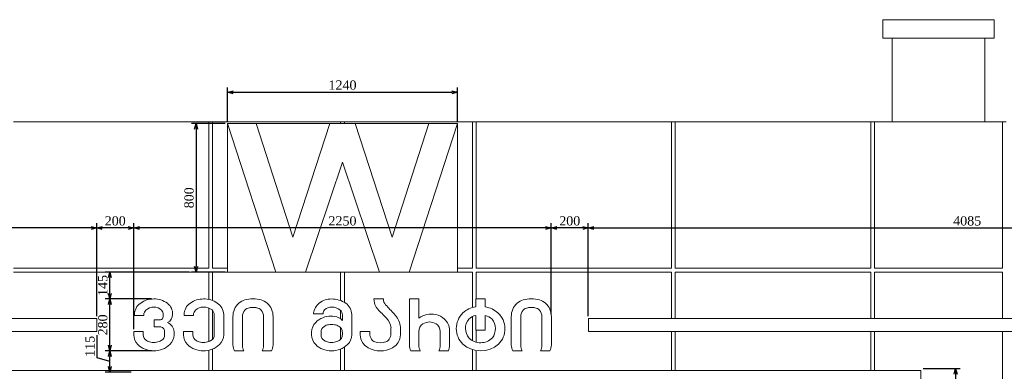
# Model space of a CAD drawing. Header units: millimetres. Extents: x -40905 to 78147, y -92581 to -42687.
# Tile 11 of 38: x 24190 to 29497, y -84433 to -82538. Entities that reach past the tile are written whole.
import ezdxf

# ---------------------------------------------------------------- set-up
doc = ezdxf.new("R2010")
doc.units = ezdxf.units.MM
doc.styles.get("Standard").update_dxf_attribs({"font": 'times.ttf'})
doc.dimstyles.new('ISO-25', dxfattribs={"dimscale": 50, "dimtxt": 2.5, "dimasz": 1.5, "dimexe": 1.25, "dimexo": 0.625, "dimtad": 1, "dimdec": 0, "dimtxsty": 'Standard', "dimblk": 'OPEN30', "dimcen": 2.5, "dimadec": 0, "dimazin": 0, "dimtfac": 1, "dimtdec": 0, "dimtmove": 0, "dimatfit": 3, "dimldrblk": 'OPEN30', "dimfxl": 1, "dimarcsym": 0})

# ---------------------------------------------------------------- blocks, each defined once
blk = doc.blocks.new('_Open30')
at = {"color": 0, "linetype": 'ByBlock', "lineweight": -2}
for p, q in [((-1, 0.268), (0, 0)), ((0, 0), (-1, -0.268)), ((0, 0), (-1, 0))]:
    blk.add_line(p, q, dxfattribs=at)
blk = doc.blocks.new('*D256')
at = {"color": 0, "lineweight": -2, "transparency": 16777216}
for p, q in [((27255, -84135.8), (27255, -83634.9)), ((31339.7, -84135.8), (31339.7, -83634.9)), ((27285, -83659.9), (31309.7, -83659.9))]:
    blk.add_line(p, q, dxfattribs=at)
at = {"layer": 'Defpoints', "color": 0, "lineweight": 5, "transparency": 16777216}
for p in [(31339.7, -83659.9), (27255, -84148.3), (31339.7, -84148.3)]:
    blk.add_point(p, dxfattribs=at)
at = {"color": 0, "lineweight": -2, "transparency": 16777216, "xscale": 30, "yscale": 30, "zscale": 30, "rotation": 180}
blk.add_blockref('_Open30', (27255, -83659.9), dxfattribs=at)
at = {"color": 0, "lineweight": -2, "transparency": 16777216, "xscale": 30, "yscale": 30, "zscale": 30}
blk.add_blockref('_Open30', (31339.7, -83659.9), dxfattribs=at)
at = {"color": 0, "lineweight": 5, "transparency": 16777216, "insert": (29297.4, -83622), "char_height": 50, "attachment_point": 5}
blk.add_mtext('4085', dxfattribs=at)
blk = doc.blocks.new('*D257')
at = {"color": 0, "lineweight": -2, "transparency": 16777216}
for p, q in [((27055, -84125), (27055, -83634.9)), ((27255, -84135.8), (27255, -83634.9)), ((27225, -83659.9), (27085, -83659.9))]:
    blk.add_line(p, q, dxfattribs=at)
at = {"layer": 'Defpoints', "color": 0, "lineweight": 5, "transparency": 16777216}
for p in [(27055, -83659.9), (27055, -84137.5), (27255, -84148.3)]:
    blk.add_point(p, dxfattribs=at)
at = {"color": 0, "lineweight": -2, "transparency": 16777216, "xscale": 30, "yscale": 30, "zscale": 30, "rotation": 180}
blk.add_blockref('_Open30', (27055, -83659.9), dxfattribs=at)
at = {"color": 0, "lineweight": -2, "transparency": 16777216, "xscale": 30, "yscale": 30, "zscale": 30}
blk.add_blockref('_Open30', (27255, -83659.9), dxfattribs=at)
at = {"color": 0, "lineweight": 5, "transparency": 16777216, "insert": (27155, -83622), "char_height": 50, "attachment_point": 5}
blk.add_mtext('200', dxfattribs=at)
blk = doc.blocks.new('*D268')
at = {"color": 0, "lineweight": -2, "transparency": 16777216}
for p, q in [((29060, -84417.5), (29259.5, -84417.5)), ((29234.5, -84447.5), (29234.5, -87307.5)), ((29060, -87337.5), (29259.5, -87337.5))]:
    blk.add_line(p, q, dxfattribs=at)
at = {"layer": 'Defpoints', "color": 0, "lineweight": 5, "transparency": 16777216}
for p in [(29047.5, -84417.5), (29047.5, -87337.5), (29234.5, -87337.5)]:
    blk.add_point(p, dxfattribs=at)
at = {"color": 0, "lineweight": -2, "transparency": 16777216, "xscale": 30, "yscale": 30, "zscale": 30}
for p, rotation in [((29234.5, -84417.5), 90), ((29234.5, -87337.5), 270)]:
    blk.add_blockref('_Open30', p, dxfattribs=dict(at, rotation=rotation))
at = {"color": 0, "lineweight": 5, "transparency": 16777216, "insert": (29196.5, -85877.5), "char_height": 50, "attachment_point": 5, "rotation": 90}
blk.add_mtext('2920', dxfattribs=at)
blk = doc.blocks.new('*D282')
at = {"color": 0, "lineweight": -2, "transparency": 16777216}
for p, q in [((24804.7, -84118.8), (24804.7, -83634.9)), ((27055, -84125), (27055, -83634.9)), ((27025, -83659.9), (24834.7, -83659.9)), ((29874.3, -89275.8), (29874.3, -89117)), ((31074.3, -89275.8), (31074.3, -89117)), ((29949.3, -89179.5), (30999.3, -89179.5))]:
    blk.add_line(p, q, dxfattribs=at)
at = {"layer": 'Defpoints', "color": 0, "lineweight": 5, "transparency": 16777216}
for p in [(24804.7, -83659.9), (24804.7, -84131.3, -2612.8), (27055, -84137.5, -2612.8), (31074.3, -89179.5), (29874.3, -89307.1, -2612.8), (31074.3, -89307.1, -2612.8)]:
    blk.add_point(p, dxfattribs=at)
at = {"color": 0, "lineweight": -2, "transparency": 16777216, "rotation": 180}
for p, xscale, yscale, zscale in [((24804.7, -83659.9), 30, 30, 30), ((29874.3, -89179.5), 75, 75, 75)]:
    blk.add_blockref('_Open30', p, dxfattribs=dict(at, xscale=xscale, yscale=yscale, zscale=zscale))
at = {"color": 0, "lineweight": -2, "transparency": 16777216}
for p, xscale, yscale, zscale in [((27055, -83659.9), 30, 30, 30), ((31074.3, -89179.5), 75, 75, 75)]:
    blk.add_blockref('_Open30', p, dxfattribs=dict(at, xscale=xscale, yscale=yscale, zscale=zscale))
at = {"color": 0, "lineweight": 5, "transparency": 16777216, "attachment_point": 5}
for s, insert, char_height in [('2250', (25929.8, -83622), 50), ('1200', (30474.3, -89084.7), 125)]:
    blk.add_mtext(s, dxfattribs=dict(at, insert=insert, char_height=char_height))
blk = doc.blocks.new('*D294')
at = {"color": 0, "lineweight": -2, "transparency": 16777216}
for p, q in [((24604.7, -84135.8), (24604.7, -83634.9)), ((24804.7, -84205.8), (24804.7, -83634.9)), ((24774.7, -83659.9), (24634.7, -83659.9)), ((36270.2, -89207.1), (36270.2, -89040.3)), ((37120.2, -89207.1), (37120.2, -89040.3)), ((37045.2, -89102.8), (36345.2, -89102.8))]:
    blk.add_line(p, q, dxfattribs=at)
at = {"layer": 'Defpoints', "color": 0, "lineweight": 5, "transparency": 16777216}
for p in [(24604.7, -83659.9), (24604.7, -84148.3, -2612.8), (24804.7, -84218.3, -2612.8), (36270.2, -89102.8), (36270.2, -89238.3), (37120.2, -89238.3)]:
    blk.add_point(p, dxfattribs=at)
at = {"color": 0, "lineweight": -2, "transparency": 16777216}
for p, xscale, yscale, zscale, rotation in [((24604.7, -83659.9), 30, 30, 30, 180), ((36270.2, -89102.8), 75, 75, 75, 179.999999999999), ((37120.2, -89102.8), 75, 75, 75, 359.9999999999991)]:
    blk.add_blockref('_Open30', p, dxfattribs=dict(at, xscale=xscale, yscale=yscale, zscale=zscale, rotation=rotation))
at = {"color": 0, "lineweight": -2, "transparency": 16777216, "xscale": 30, "yscale": 30, "zscale": 30}
blk.add_blockref('_Open30', (24804.7, -83659.9), dxfattribs=at)
at = {"color": 0, "lineweight": 5, "transparency": 16777216, "attachment_point": 5}
for s, insert, char_height in [('200', (24704.7, -83622), 50), ('850', (36695.2, -89007.9), 125)]:
    blk.add_mtext(s, dxfattribs=dict(at, insert=insert, char_height=char_height))
blk = doc.blocks.new('*D285')
at = {"color": 0, "lineweight": -2, "transparency": 16777216}
for p, q in [((21592.5, -84135.8), (21592.5, -83634.9)), ((24604.7, -84135.8), (24604.7, -83634.9)), ((24574.7, -83659.9), (21622.5, -83659.9)), ((26393.7, -89807.1), (26304.1, -89807.1)), ((26366.6, -91882.1), (26366.6, -89882.1)), ((26393.7, -91957.1), (26304.1, -91957.1))]:
    blk.add_line(p, q, dxfattribs=at)
at = {"layer": 'Defpoints', "color": 0, "lineweight": 5, "transparency": 16777216}
for p in [(21592.5, -83659.9), (21592.5, -84148.3, -2612.8), (24604.7, -84148.3, -2612.8), (26366.6, -89807.1), (26424.9, -89807.1, -2612.8), (26424.9, -91957.1, -2612.8)]:
    blk.add_point(p, dxfattribs=at)
at = {"color": 0, "lineweight": -2, "transparency": 16777216}
for p, xscale, yscale, zscale, rotation in [((21592.5, -83659.9), 30, 30, 30, 180), ((26366.6, -89807.1), 75, 75, 75, 90), ((26366.6, -91957.1), 75, 75, 75, 270)]:
    blk.add_blockref('_Open30', p, dxfattribs=dict(at, xscale=xscale, yscale=yscale, zscale=zscale, rotation=rotation))
at = {"color": 0, "lineweight": -2, "transparency": 16777216, "xscale": 30, "yscale": 30, "zscale": 30}
blk.add_blockref('_Open30', (24604.7, -83659.9), dxfattribs=at)
at = {"color": 0, "lineweight": 5, "transparency": 16777216, "insert": (23098.6, -83622), "char_height": 50, "attachment_point": 5}
blk.add_mtext('3012', dxfattribs=at)
at = {"color": 0, "lineweight": 5, "transparency": 16777216, "insert": (26271.7, -90882.1), "char_height": 125, "attachment_point": 5, "rotation": 90}
blk.add_mtext('2150', dxfattribs=at)
blk = doc.blocks.new('*D290')
at = {"color": 0, "lineweight": -2, "transparency": 16777216}
for p, q in [((25310, -83085), (25310, -82903.2)), ((26550, -83085), (26550, -82903.2)), ((25340, -82928.2), (26520, -82928.2)), ((32117.7, -89307.1), (31807.2, -89307.1)), ((31869.7, -89382.1), (31869.7, -91882.1)), ((32117.7, -91957.1), (31807.2, -91957.1))]:
    blk.add_line(p, q, dxfattribs=at)
at = {"layer": 'Defpoints', "color": 0, "lineweight": 5, "transparency": 16777216}
for p in [(26550, -82928.2), (25310, -83097.5, -2612.8), (26550, -83097.5, -2612.8), (32149, -89307.1, -2612.8), (31869.7, -91957.1), (32149, -91957.1, -2612.8)]:
    blk.add_point(p, dxfattribs=at)
at = {"color": 0, "lineweight": -2, "transparency": 16777216}
for p, xscale, yscale, zscale, rotation in [((25310, -82928.2), 30, 30, 30, 180), ((31869.7, -89307.1), 75, 75, 75, 90), ((31869.7, -91957.1), 75, 75, 75, 270)]:
    blk.add_blockref('_Open30', p, dxfattribs=dict(at, xscale=xscale, yscale=yscale, zscale=zscale, rotation=rotation))
at = {"color": 0, "lineweight": -2, "transparency": 16777216, "xscale": 30, "yscale": 30, "zscale": 30}
blk.add_blockref('_Open30', (26550, -82928.2), dxfattribs=at)
at = {"color": 0, "lineweight": 5, "transparency": 16777216, "insert": (25930, -82890.3), "char_height": 50, "attachment_point": 5}
blk.add_mtext('1240', dxfattribs=at)
at = {"color": 0, "lineweight": 5, "transparency": 16777216, "insert": (31774.9, -90632.1), "char_height": 125, "attachment_point": 5, "rotation": 90}
blk.add_mtext('2650', dxfattribs=at)
blk = doc.blocks.new('*D281')
at = {"color": 0, "lineweight": -2, "transparency": 16777216}
for p, q in [((25297.5, -83097.5), (25115.7, -83097.5)), ((25140.7, -83127.5), (25140.7, -83867.5)), ((25297.5, -83897.5), (25115.7, -83897.5))]:
    blk.add_line(p, q, dxfattribs=at)
at = {"layer": 'Defpoints', "color": 0, "lineweight": 5, "transparency": 16777216}
for p in [(25310, -83097.5, -2612.8), (25140.7, -83897.5), (25310, -83897.5, -2612.8)]:
    blk.add_point(p, dxfattribs=at)
at = {"color": 0, "lineweight": -2, "transparency": 16777216, "xscale": 30, "yscale": 30, "zscale": 30}
for p, rotation in [((25140.7, -83097.5), 90), ((25140.7, -83897.5), 270)]:
    blk.add_blockref('_Open30', p, dxfattribs=dict(at, rotation=rotation))
at = {"color": 0, "lineweight": 5, "transparency": 16777216, "insert": (25102.7, -83497.5), "char_height": 50, "attachment_point": 5, "rotation": 90}
blk.add_mtext('800', dxfattribs=at)
blk = doc.blocks.new('*D292')
at = {"color": 0, "lineweight": -2, "transparency": 16777216}
for p, q in [((24606.5, -84359.3), (24606.5, -84237.1)), ((24900.1, -84322.5), (24650.7, -84322.5)), ((24675.7, -84380), (24606.5, -84359.3)), ((24675.7, -84407.5), (24675.7, -84352.5)), ((24791.3, -84437.5), (24650.7, -84437.5)), ((33930.7, -89209.9), (33930.7, -88936.1)), ((35730.7, -89209.9), (35730.7, -88936.1)), ((35655.7, -88998.6), (34005.7, -88998.6))]:
    blk.add_line(p, q, dxfattribs=at)
at = {"layer": 'Defpoints', "color": 0, "lineweight": 5, "transparency": 16777216}
for p in [(24675.7, -84322.5), (24912.6, -84322.5, -2612.8), (24803.8, -84437.5, -2612.8), (33930.7, -88998.6), (33930.7, -89241.1, -2612.8), (35730.7, -89241.1, -2612.8)]:
    blk.add_point(p, dxfattribs=at)
at = {"color": 0, "lineweight": -2, "transparency": 16777216}
for p, xscale, yscale, zscale, rotation in [((24675.7, -84322.5), 30, 30, 30, 90), ((24675.7, -84437.5), 30, 30, 30, 270), ((33930.7, -88998.6), 75, 75, 75, 180)]:
    blk.add_blockref('_Open30', p, dxfattribs=dict(at, xscale=xscale, yscale=yscale, zscale=zscale, rotation=rotation))
at = {"color": 0, "lineweight": -2, "transparency": 16777216, "xscale": 75, "yscale": 75, "zscale": 75}
blk.add_blockref('_Open30', (35730.7, -88998.6), dxfattribs=at)
at = {"color": 0, "lineweight": 5, "transparency": 16777216, "insert": (24568.5, -84298.2), "char_height": 50, "attachment_point": 5, "rotation": 90}
blk.add_mtext('115', dxfattribs=at)
at = {"color": 0, "lineweight": 5, "transparency": 16777216, "insert": (34830.7, -88903.8), "char_height": 125, "attachment_point": 5}
blk.add_mtext('1800', dxfattribs=at)
blk = doc.blocks.new('*D293')
at = {"color": 0, "lineweight": -2, "transparency": 16777216}
for p, q in [((24900.4, -84042.5), (24650.7, -84042.5)), ((24675.7, -84292.5), (24675.7, -84072.5)), ((24900.1, -84322.5), (24650.7, -84322.5)), ((33899.4, -89241.1), (33507.7, -89241.1)), ((33570.2, -89316.1), (33570.2, -90966.1)), ((33899.4, -91041.1), (33507.7, -91041.1))]:
    blk.add_line(p, q, dxfattribs=at)
at = {"layer": 'Defpoints', "color": 0, "lineweight": 5, "transparency": 16777216}
for p in [(24675.7, -84042.5), (24912.9, -84042.5, -2612.8), (24912.6, -84322.5, -2612.8), (33930.7, -89241.1, -2612.8), (33570.2, -91041.1), (33930.7, -91041.1, -2612.8)]:
    blk.add_point(p, dxfattribs=at)
at = {"color": 0, "lineweight": -2, "transparency": 16777216}
for p, xscale, yscale, zscale, rotation in [((24675.7, -84042.5), 30, 30, 30, 90), ((24675.7, -84322.5), 30, 30, 30, 270), ((33570.2, -89241.1), 75, 75, 75, 90), ((33570.2, -91041.1), 75, 75, 75, 270)]:
    blk.add_blockref('_Open30', p, dxfattribs=dict(at, xscale=xscale, yscale=yscale, zscale=zscale, rotation=rotation))
at = {"color": 0, "lineweight": 5, "transparency": 16777216, "attachment_point": 5, "rotation": 90}
for s, insert, char_height in [('280', (24637.7, -84182.5), 50), ('1800', (33475.3, -90141.1), 125)]:
    blk.add_mtext(s, dxfattribs=dict(at, insert=insert, char_height=char_height))
blk = doc.blocks.new('*D295')
at = {"color": 0, "lineweight": -2, "transparency": 16777216}
for p, q in [((25103.2, -83897.5), (24650.7, -83897.5)), ((24675.7, -84012.5), (24675.7, -83927.5)), ((24900.4, -84042.5), (24650.7, -84042.5)), ((36238.9, -89238.3), (36078.2, -89238.3)), ((36140.7, -89313.3), (36140.7, -90263.3)), ((36238.9, -90338.3), (36078.2, -90338.3))]:
    blk.add_line(p, q, dxfattribs=at)
at = {"layer": 'Defpoints', "color": 0, "lineweight": 5, "transparency": 16777216}
for p in [(24675.7, -83897.5), (25115.7, -83897.5), (24912.9, -84042.5, -2612.8), (36270.2, -89238.3), (36140.7, -90338.3), (36270.2, -90338.3)]:
    blk.add_point(p, dxfattribs=at)
at = {"color": 0, "lineweight": -2, "transparency": 16777216}
for p, xscale, yscale, zscale, rotation in [((24675.7, -83897.5), 30, 30, 30, 90), ((24675.7, -84042.5), 30, 30, 30, 270), ((36140.7, -89238.3), 75, 75, 75, 90), ((36140.7, -90338.3), 75, 75, 75, 270)]:
    blk.add_blockref('_Open30', p, dxfattribs=dict(at, xscale=xscale, yscale=yscale, zscale=zscale, rotation=rotation))
at = {"color": 0, "lineweight": 5, "transparency": 16777216, "attachment_point": 5, "rotation": 90}
for s, insert, char_height in [('145', (24637.7, -83970), 50), ('1100', (36045.8, -89788.3), 125)]:
    blk.add_mtext(s, dxfattribs=dict(at, insert=insert, char_height=char_height))
blk = doc.blocks.new('*D283')
at = {"color": 0, "lineweight": -2, "transparency": 16777216}
for p, q in [((21373.7, -84162.5), (21373.7, -84069)), ((21443, -84118.3), (21443, -84088.3)), ((21443, -84183.3), (21373.7, -84162.5)), ((21580, -84148.3), (21418, -84148.3)), ((21443, -84218.3), (21443, -84148.3)), ((21443, -84218.3), (21443, -84148.3)), ((21580, -84218.3), (21418, -84218.3)), ((21443, -84248.3), (21443, -84278.3)), ((29843, -89307.1), (29483.1, -89307.1)), ((29545.6, -89382.1), (29545.6, -91882.1)), ((29843, -91957.1), (29483.1, -91957.1))]:
    blk.add_line(p, q, dxfattribs=at)
at = {"layer": 'Defpoints', "color": 0, "lineweight": 5, "transparency": 16777216}
for p in [(21443, -84148.3), (21592.5, -84148.3), (21592.5, -84218.3), (29874.3, -89307.1, -2612.8), (29545.6, -91957.1), (29874.3, -91957.1, -2612.8)]:
    blk.add_point(p, dxfattribs=at)
at = {"color": 0, "lineweight": -2, "transparency": 16777216}
for p, xscale, yscale, zscale, rotation in [((21443, -84148.3), 30, 30, 30, 270), ((21443, -84218.3), 30, 30, 30, 90), ((29545.6, -89307.1), 75, 75, 75, 90), ((29545.6, -91957.1), 75, 75, 75, 270)]:
    blk.add_blockref('_Open30', p, dxfattribs=dict(at, xscale=xscale, yscale=yscale, zscale=zscale, rotation=rotation))
at = {"color": 0, "lineweight": 5, "transparency": 16777216, "attachment_point": 5, "rotation": 90}
for s, insert, char_height in [('70', (21335.7, -84115.8), 50), ('2650', (29450.8, -90632.1), 125)]:
    blk.add_mtext(s, dxfattribs=dict(at, insert=insert, char_height=char_height))
blk = doc.blocks.new('*D284')
at = {"color": 0, "lineweight": -2, "transparency": 16777216}
for p, q in [((21592.5, -84230.8), (21592.5, -84392.8)), ((21662.5, -84230.8), (21662.5, -84392.8)), ((21562.5, -84367.8), (21532.5, -84367.8)), ((21592.5, -84367.8), (21662.5, -84367.8)), ((21592.5, -84367.8), (21662.5, -84367.8)), ((21627.5, -84367.8), (21663.5, -84488)), ((21692.5, -84367.8), (21722.5, -84367.8)), ((21663.5, -84488), (21757, -84488)), ((25230, -92294.3), (25230, -92578.2)), ((26630, -92294.3), (26630, -92578.2)), ((26555, -92515.7), (25305, -92515.7))]:
    blk.add_line(p, q, dxfattribs=at)
at = {"layer": 'Defpoints', "color": 0, "lineweight": 5, "transparency": 16777216}
for p in [(21592.5, -84218.3), (21662.5, -84218.3), (21662.5, -84367.8), (25230, -92263.1, -2612.8), (26630, -92263.1, -2612.8), (25230, -92515.7)]:
    blk.add_point(p, dxfattribs=at)
at = {"color": 0, "lineweight": -2, "transparency": 16777216, "xscale": 30, "yscale": 30, "zscale": 30}
blk.add_blockref('_Open30', (21592.5, -84367.8), dxfattribs=at)
at = {"color": 0, "lineweight": -2, "transparency": 16777216}
for p, xscale, yscale, zscale, rotation in [((21662.5, -84367.8), 30, 30, 30, 180), ((25230, -92515.7), 75, 75, 75, 180.0000000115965), ((26630, -92515.7), 75, 75, 75, 1.159648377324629e-08)]:
    blk.add_blockref('_Open30', p, dxfattribs=dict(at, xscale=xscale, yscale=yscale, zscale=zscale, rotation=rotation))
at = {"color": 0, "lineweight": 5, "transparency": 16777216, "insert": (21710.3, -84450), "char_height": 50, "attachment_point": 5}
blk.add_mtext('70', dxfattribs=at)
at = {"color": 0, "lineweight": 5, "transparency": 16777216, "insert": (25930, -92420.8), "char_height": 125, "attachment_point": 5, "rotation": 0}
blk.add_mtext('1400', dxfattribs=at)

msp = doc.modelspace()

# ---------------------------------------------------------------- linework, layer by layer
at = {"color": 0, "linetype": 'Continuous', "lineweight": 0, "extrusion": (0, 1, 0)}
for p, q in [((28842.5, -82637.5, -2612.8), (28842.5, -82537.5, -2612.8)), ((29442.5, -82537.5, -2612.8), (28842.5, -82537.5, -2612.8)), ((29442.5, -82637.5, -2612.8), (29442.5, -82537.5, -2612.8)), ((28842.5, -82637.5, -2612.8), (29442.5, -82637.5, -2612.8)), ((28892.5, -83087.5, -2612.8), (28892.5, -82637.5, -2612.8)), ((29392.5, -83087.5, -2612.8), (29392.5, -82637.5, -2612.8)), ((24156.2, -83087.5, -2612.8), (25210, -83087.5, -2612.8)), ((25210, -83087.5, -2612.8), (25230, -83087.5, -2612.8)), ((25210, -83877.5, -2612.8), (25210, -83087.5, -2612.8)), ((25230, -83087.5, -2612.8), (25920, -83087.5, -2612.8)), ((25230, -83087.5, -2612.8), (25230, -83877.5, -2612.8)), ((25310, -83097.5, -2612.8), (25570, -83897.5, -2612.8)), ((25464, -83097.5, -2612.8), (25310, -83097.5, -2612.8)), ((25570, -83897.5, -2612.8), (25310, -83097.5, -2612.8)), ((25310, -83097.5, -2612.8), (25310, -83897.5, -2612.8)), ((25663, -83709.5, -2612.8), (25464, -83097.5, -2612.8)), ((25861.5, -83097.5, -2612.8), (25464, -83097.5, -2612.8)), ((25464, -83097.5, -2612.8), (25663, -83709.5, -2612.8)), ((25861.5, -83097.5, -2612.8), (25663, -83709.5, -2612.8)), ((25663, -83709.5, -2612.8), (25861.5, -83097.5, -2612.8)), ((25998.5, -83097.5, -2612.8), (25861.5, -83097.5, -2612.8)), ((25920, -83087.5, -2612.8), (25940, -83087.5, -2612.8)), ((25920, -83097.5, -2612.8), (25920, -83087.5, -2612.8)), ((25940, -83087.5, -2612.8), (26630, -83087.5, -2612.8)), ((25940, -83087.5, -2612.8), (25940, -83097.5, -2612.8)), ((26197, -83709.5, -2612.8), (25998.5, -83097.5, -2612.8)), ((26396, -83097.5, -2612.8), (25998.5, -83097.5, -2612.8)), ((25998.5, -83097.5, -2612.8), (26197, -83709.5, -2612.8)), ((26396, -83097.5, -2612.8), (26197, -83709.5, -2612.8)), ((26197, -83709.5, -2612.8), (26396, -83097.5, -2612.8)), ((26290, -83897.5, -2612.8), (26550, -83097.5, -2612.8)), ((26550, -83097.5, -2612.8), (26290, -83897.5, -2612.8)), ((26550, -83097.5, -2612.8), (26396, -83097.5, -2612.8)), ((26550, -83897.5, -2612.8), (26550, -83097.5, -2612.8)), ((26630, -83087.5, -2612.8), (26650, -83087.5, -2612.8)), ((26630, -83877.5, -2612.8), (26630, -83087.5, -2612.8)), ((26650, -83087.5, -2612.8), (27703.7, -83087.5, -2612.8)), ((26650, -83087.5, -2612.8), (26650, -83877.5, -2612.8)), ((27703.7, -83087.5, -2612.8), (27723.7, -83087.5, -2612.8)), ((27703.7, -83877.5, -2612.8), (27703.7, -83087.5, -2612.8)), ((27723.7, -83087.5, -2612.8), (28777.5, -83087.5, -2612.8)), ((27723.7, -83087.5, -2612.8), (27723.7, -83877.5, -2612.8)), ((28777.5, -83087.5, -2612.8), (28797.5, -83087.5, -2612.8)), ((28777.5, -83877.5, -2612.8), (28777.5, -83087.5, -2612.8)), ((28797.5, -83087.5, -2612.8), (29487.5, -83087.5, -2612.8)), ((28797.5, -83087.5, -2612.8), (28797.5, -83877.5, -2612.8)), ((29487.5, -83087.5, -2612.8), (29507.5, -83087.5, -2612.8)), ((29487.5, -83087.5, -2612.8), (29487.5, -83877.5, -2612.8)), ((25730, -83897.5, -2612.8), (25930, -83305.5, -2612.8)), ((25930, -83305.5, -2612.8), (25730, -83897.5, -2612.8)), ((25930, -83305.5, -2612.8), (26130, -83897.5, -2612.8)), ((26130, -83897.5, -2612.8), (25930, -83305.5, -2612.8)), ((24156.2, -83877.5, -2612.8), (25210, -83877.5, -2612.8)), ((25210, -83897.5, -2612.8), (24156.2, -83897.5, -2612.8)), ((25210, -84045.7, -2612.8), (25210, -83897.5, -2612.8)), ((25230, -83877.5, -2612.8), (25310, -83877.5, -2612.8)), ((25230, -83897.5, -2612.8), (25230, -84051.7, -2612.8)), ((25310, -83897.5, -2612.8), (25230, -83897.5, -2612.8)), ((25310, -83897.5, -2612.8), (25570, -83897.5, -2612.8)), ((25570, -83897.5, -2612.8), (25730, -83897.5, -2612.8)), ((25730, -83897.5, -2612.8), (26130, -83897.5, -2612.8)), ((25920, -84051.4, -2612.8), (25920, -83897.5, -2612.8)), ((25940, -83897.5, -2612.8), (25940, -84061, -2612.8)), ((26130, -83897.5, -2612.8), (26290, -83897.5, -2612.8)), ((26290, -83897.5, -2612.8), (26550, -83897.5, -2612.8)), ((26550, -83877.5, -2612.8), (26630, -83877.5, -2612.8)), ((26630, -83897.5, -2612.8), (26550, -83897.5, -2612.8)), ((26630, -84088.9, -2612.8), (26630, -83897.5, -2612.8)), ((26650, -83877.5, -2612.8), (27703.7, -83877.5, -2612.8)), ((26650, -83897.5, -2612.8), (26650, -84042.5, -2612.8)), ((27703.7, -83897.5, -2612.8), (26650, -83897.5, -2612.8)), ((27703.7, -84148.3, -2612.8), (27703.7, -83897.5, -2612.8)), ((27723.7, -83877.5, -2612.8), (28777.5, -83877.5, -2612.8)), ((27723.7, -83897.5, -2612.8), (27723.7, -84148.3, -2612.8)), ((28777.5, -83897.5, -2612.8), (27723.7, -83897.5, -2612.8)), ((28777.5, -84148.3, -2612.8), (28777.5, -83897.5, -2612.8)), ((28797.5, -83877.5, -2612.8), (29487.5, -83877.5, -2612.8)), ((28797.5, -83897.5, -2612.8), (28797.5, -84148.3, -2612.8)), ((29487.5, -83897.5, -2612.8), (28797.5, -83897.5, -2612.8)), ((29487.5, -83897.5, -2612.8), (29487.5, -84148.3, -2612.8)), ((26150.2, -84042.5, -2612.8), (26099.3, -84042.5, -2612.8)), ((26341.5, -84042.5, -2612.8), (26290.4, -84042.5, -2612.8)), ((26290.4, -84042.5, -2612.8), (26290.4, -84291, -2612.8)), ((26341.5, -84145.8, -2612.8), (26341.5, -84042.5, -2612.8)), ((26647.9, -84042.5, -2612.8), (26647.9, -84085.5, -2612.8)), ((26699, -84042.5, -2612.8), (26647.9, -84042.5, -2612.8)), ((26699, -84085.5, -2612.8), (26699, -84042.5, -2612.8)), ((25210, -84272.2, -2612.8), (25210, -84092.2, -2612.8)), ((25230, -84105.3, -2612.8), (25230, -84259.5, -2612.8)), ((25289.6, -84235.7, -2612.8), (25289.6, -84126.6, -2612.8)), ((25774, -84119.8, -2612.8), (25774, -84123.3, -2612.8)), ((25774, -84123.3, -2612.8), (25825.1, -84123.3, -2612.8)), ((25825.1, -84123.3, -2612.8), (25825.1, -84119.8, -2612.8)), ((25920, -84149.4, -2612.8), (25920, -84105.1, -2612.8)), ((25980.1, -84235.7, -2612.8), (25980.1, -84126.6, -2612.8)), ((21592.5, -84148.3, -2612.8), (24604.7, -84148.3, -2612.8)), ((24604.7, -84218.3, -2612.8), (24604.7, -84148.3, -2612.8)), ((24807.8, -84127.8, -2612.8), (24807.8, -84131.3, -2612.8)), ((24807.8, -84131.3, -2612.8), (24858.9, -84131.3, -2612.8)), ((24858.9, -84131.3, -2612.8), (24858.9, -84127.8, -2612.8)), ((24914.6, -84155.5, -2612.8), (24914.6, -84192.8, -2612.8)), ((24947.9, -84155.5, -2612.8), (24914.6, -84155.5, -2612.8)), ((24963, -84127.8, -2612.8), (24963, -84138.3, -2612.8)), ((25075.5, -84127.8, -2612.8), (25075.5, -84131.3, -2612.8)), ((25075.5, -84131.3, -2612.8), (25126.6, -84131.3, -2612.8)), ((25126.6, -84131.3, -2612.8), (25126.6, -84127.8, -2612.8)), ((25238.5, -84127.8, -2612.8), (25238.5, -84235.7, -2612.8)), ((25339.3, -84137.5, -2612.8), (25339.3, -84291, -2612.8)), ((25390.5, -84291.9, -2612.8), (25390.5, -84137.5, -2612.8)), ((25504.5, -84137.5, -2612.8), (25504.5, -84291.9, -2612.8)), ((25555.7, -84291, -2612.8), (25555.7, -84137.5, -2612.8)), ((25929, -84127.8, -2612.8), (25929, -84158, -2612.8)), ((26630, -84267, -2612.8), (26630, -84137.6, -2612.8)), ((26647.9, -84131.8, -2612.8), (26647.9, -84211.5, -2612.8)), ((26699, -84211.5, -2612.8), (26699, -84132.1, -2612.8)), ((26839.7, -84137.5, -2612.8), (26839.7, -84291, -2612.8)), ((26890.8, -84291.9, -2612.8), (26890.8, -84137.5, -2612.8)), ((27004.9, -84137.5, -2612.8), (27004.9, -84291.9, -2612.8)), ((27056, -84291, -2612.8), (27056, -84137.5, -2612.8)), ((31339.7, -84148.3, -2612.8), (27256, -84148.3, -2612.8)), ((27256, -84218.3, -2612.8), (27256, -84148.3, -2612.8)), ((24604.7, -84218.3, -2612.8), (21592.5, -84218.3, -2612.8)), ((24804.7, -84218.3, -2612.8), (24804.7, -84235.7, -2612.8)), ((24855.8, -84218.3, -2612.8), (24804.7, -84218.3, -2612.8)), ((24855.8, -84235.7, -2612.8), (24855.8, -84218.3, -2612.8)), ((24914.6, -84192.8, -2612.8), (24945.1, -84192.8, -2612.8)), ((24970.8, -84216.9, -2612.8), (24970.8, -84235.7, -2612.8)), ((25022, -84235.7, -2612.8), (25022, -84218.4, -2612.8)), ((25072.3, -84218.3, -2612.8), (25072.3, -84235.7, -2612.8)), ((25123.4, -84218.3, -2612.8), (25072.3, -84218.3, -2612.8)), ((25123.4, -84235.7, -2612.8), (25123.4, -84218.3, -2612.8)), ((25762.8, -84221.8, -2612.8), (25762.8, -84235.7, -2612.8)), ((25814, -84235.7, -2612.8), (25814, -84221.8, -2612.8)), ((25920, -84260, -2612.8), (25920, -84197.4, -2612.8)), ((25929, -84221.8, -2612.8), (25929, -84235.7, -2612.8)), ((26076.7, -84218.6, -2612.8), (26025.9, -84218.6, -2612.8)), ((26025.9, -84218.6, -2612.8), (26025.9, -84236.4, -2612.8)), ((26076.7, -84229.6, -2612.8), (26076.7, -84218.6, -2612.8)), ((26191.3, -84198.8, -2612.8), (26191.3, -84229.6, -2612.8)), ((26242.1, -84236.4, -2612.8), (26242.1, -84193.6, -2612.8)), ((26341.5, -84291.9, -2612.8), (26341.5, -84217.5, -2612.8)), ((26456.9, -84217.5, -2612.8), (26456.9, -84291.9, -2612.8)), ((26506.5, -84291.9, -2612.8), (26506.5, -84211.5, -2612.8)), ((26647.9, -84211.5, -2612.8), (26699, -84211.5, -2612.8)), ((26650, -84211.5, -2612.8), (26650, -84275.6, -2612.8)), ((27256, -84218.3, -2612.8), (31339.7, -84218.3, -2612.8)), ((27703.7, -84427.5, -2612.8), (27703.7, -84218.3, -2612.8)), ((27723.7, -84218.3, -2612.8), (27723.7, -84427.5, -2612.8)), ((28777.5, -84427.5, -2612.8), (28777.5, -84218.3, -2612.8)), ((28797.5, -84218.3, -2612.8), (28797.5, -84427.5, -2612.8)), ((29487.5, -84218.3, -2612.8), (29487.5, -84687.5, -2612.8)), ((25210, -84427.5, -2612.8), (25210, -84319.1, -2612.8)), ((25230, -84312.7, -2612.8), (25230, -84427.5, -2612.8)), ((25347.3, -84322.5, -2612.8), (25398.4, -84322.5, -2612.8)), ((25496.6, -84322.5, -2612.8), (25547.7, -84322.5, -2612.8)), ((25920, -84427.5, -2612.8), (25920, -84312.9, -2612.8)), ((25940, -84302.3, -2612.8), (25940, -84427.5, -2612.8)), ((26298.3, -84322.5, -2612.8), (26349.5, -84322.5, -2612.8)), ((26449.9, -84322.5, -2612.8), (26501, -84322.5, -2612.8)), ((26630, -84427.5, -2612.8), (26630, -84315.5, -2612.8)), ((26650, -84320.4, -2612.8), (26650, -84427.5, -2612.8)), ((26847.6, -84322.5, -2612.8), (26898.8, -84322.5, -2612.8)), ((26997, -84322.5, -2612.8), (27048.1, -84322.5, -2612.8)), ((29047.5, -84427.5, -2612.8), (22812.5, -84427.5, -2612.8)), ((29047.5, -84427.5, -2612.8), (29047.5, -87337.5, -2612.8))]:
    msp.add_line(p, q, dxfattribs=at)
at = {"color": 0, "linetype": 'Continuous', "lineweight": 0}
for centre, radius, start, end in [((24885.1, -84128.8, -2612.8), 77.3, 123.8089, 179.2586), ((24913.4, -84169.2, -2612.8), 126.7, 90.2522, 124.2627), ((24916.2, -84157.7, -2612.8), 115.2, 52.839, 91.6754), ((24943, -84122.8, -2612.8), 71.2, 357.2908, 53.0387), ((25152.8, -84128.8, -2612.8), 77.3, 123.8089, 179.2586), ((25181.1, -84169.2, -2612.8), 126.7, 90.2522, 124.2627), ((25181.1, -84177.1, -2612.8), 134.6, 56.7949, 90.2522), ((25212.6, -84129, -2612.8), 77, 1.752, 56.7949), ((25433, -84136.3, -2612.8), 93.6, 131.4001, 180.7368), ((25430, -84134.9, -2612.8), 90.7, 106.5035, 130.5704), ((25447.1, -84214.8, -2612.8), 172.3, 89.8815, 104.4166), ((25447.9, -84214.8, -2612.8), 172.3, 75.5834, 90.1185), ((25465, -84134.9, -2612.8), 90.7, 49.4296, 73.4965), ((25462, -84136.3, -2612.8), 93.6, 359.2632, 48.5999), ((25854.8, -84129.5, -2612.8), 81.4, 127.7801, 173.152), ((25869.7, -84146.8, -2612.8), 104.2, 89.2956, 128.4558), ((25872, -84176.9, -2612.8), 134.3, 55.8866, 90.4294), ((25900.9, -84129.9, -2612.8), 79.3, 2.3834, 54.144), ((26178.3, -84044.7, -2612.8), 79, 178.4099, 208.71), ((26933.3, -84136.3, -2612.8), 93.6, 131.4001, 180.7368), ((26930.4, -84134.9, -2612.8), 90.7, 106.5035, 130.5704), ((26947.5, -84214.8, -2612.8), 172.3, 89.8815, 104.4166), ((26948.2, -84214.8, -2612.8), 172.3, 75.5834, 90.1185), ((26965.4, -84134.9, -2612.8), 90.7, 49.4296, 73.4965), ((26962.4, -84136.3, -2612.8), 93.6, 359.2632, 48.5999), ((24962.6, -84124.9, -2612.8), 51.6, 298.4937, 358.6635), ((26176.5, -84045.4, -2612.8), 77.1, 208.9002, 223.5013), ((27784.9, -82519, -2612.8), 2294.5, 223.5013, 225.1121), ((26126, -84205.7, -2612.8), 116.7, 39.442, 44.3929), ((26408.9, -84242.6, -2612.8), 118, 78.4462, 124.8217), ((26412.4, -84225.2, -2612.8), 100.2, 48.0032, 78.4462), ((26661.7, -84202.4, -2612.8), 118.2, 134.3667, 225.6333), ((26660, -84200.7, -2612.8), 115.8, 95.9983, 134.3667), ((26681.6, -84212, -2612.8), 127.6, 47.4812, 82.1579), ((26689.2, -84203.7, -2612.8), 116.4, 314.3667, 47.4812), ((24967.2, -84221.3, -2612.8), 54.9, 3.0184, 68.6406), ((25843.2, -84225.1, -2612.8), 80.5, 136.0395, 177.614), ((25862.4, -84243.6, -2612.8), 107.1, 111.1082, 136.0395), ((25867, -84245, -2612.8), 110.1, 66.9349, 113.0651), ((25890.2, -84189.5, -2612.8), 50, 39.1359, 66.5787), ((26126, -84205.7, -2612.8), 116.7, 5.9324, 39.442), ((26424.8, -84211.5, -2612.8), 81.7, 0, 48.0032), ((24885.1, -84232.4, -2612.8), 80.5, 182.386, 223.9605), ((24946, -84233.9, -2612.8), 76, 314.4244, 358.6642), ((25152.7, -84232.4, -2612.8), 80.5, 182.386, 223.9605), ((25213.6, -84233.9, -2612.8), 76, 314.4244, 358.6642), ((25843.2, -84232.4, -2612.8), 80.5, 182.386, 223.9605), ((25904.1, -84233.9, -2612.8), 76, 314.4244, 358.6642), ((26108.2, -84233.6, -2612.8), 82.3, 181.9339, 240.8055), ((26158.8, -84232.6, -2612.8), 83.5, 299.1945, 357.403), ((24904.2, -84213.9, -2612.8), 107.1, 223.9605, 248.8918), ((24912.6, -84192.3, -2612.8), 130.2, 248.8918, 291.1082), ((24917.4, -84204.7, -2612.8), 116.9, 291.1082, 314.4244), ((25171.9, -84213.9, -2612.8), 107.1, 223.9605, 248.8918), ((25180.2, -84192.3, -2612.8), 130.2, 248.8918, 291.1082), ((25185, -84204.7, -2612.8), 116.9, 291.1082, 314.4244), ((25414.7, -84288.8, -2612.8), 75.4, 181.6323, 206.5631), ((25480.3, -84288.8, -2612.8), 75.4, 333.4369, 358.3677), ((25862.4, -84213.9, -2612.8), 107.1, 223.9605, 248.8918), ((25870.7, -84192.3, -2612.8), 130.2, 248.8918, 291.1082), ((25875.5, -84204.7, -2612.8), 116.9, 291.1082, 314.4244), ((26133.8, -84187.8, -2612.8), 134.7, 240.8055, 299.1945), ((26357.2, -84291, -2612.8), 66.9, 180, 208.1954), ((26426, -84293.3, -2612.8), 80.5, 338.6909, 1.0192), ((26674.8, -84175.9, -2612.8), 146.6, 229.2132, 310.7868), ((26915.1, -84288.8, -2612.8), 75.4, 181.6323, 206.5631), ((26980.6, -84288.8, -2612.8), 75.4, 333.4369, 358.3677)]:
    msp.add_arc(centre, radius, start, end, dxfattribs=at)
at = {"color": 0, "linetype": 'Continuous', "lineweight": 0, "extrusion": (0, 0, -1)}
for centre, radius, start, end in [((-26198.4, -84041.7, 2612.8), 48.2, 318.3959, 359.0027), ((-27310.2, -83046.3, 2612.8), 1540.5, 315.6071, 318.1715), ((-24892.6, -84127.8, 2612.8), 33.6, 0, 48.5777), ((-24911.9, -84149.6, 2612.8), 62.8, 48.5777, 90.8794), ((-24915.2, -84143.4, 2612.8), 56.6, 87.5923, 134.4333), ((-24926.2, -84126.1, 2612.8), 36.9, 141.2262, 182.6442), ((-25160.2, -84127.8, 2612.8), 33.6, 0, 48.5777), ((-25179.5, -84149.6, 2612.8), 62.8, 48.5777, 90.8794), ((-25182.9, -84157.6, 2612.8), 70.8, 88.074, 128.2173), ((-25202.7, -84128.5, 2612.8), 35.8, 131.9819, 178.7567), ((-25439.1, -84136, 2612.8), 48.6, 358.3168, 43.6773), ((-25437.6, -84136.7, 2612.8), 48, 45.4377, 78.2024), ((-25446.7, -84188.5, 2612.8), 100.7, 79.19, 90.4648), ((-25448.3, -84188.5, 2612.8), 100.7, 89.5352, 100.81), ((-25457.4, -84136.7, 2612.8), 48, 101.7976, 134.5623), ((-25455.9, -84136, 2612.8), 48.6, 136.3227, 181.6832), ((-25858.4, -84124, 2612.8), 33.6, 7.1748, 41.0625), ((-25869.3, -84136.5, 2612.8), 50.1, 43.6695, 94.6971), ((-25873.5, -84154.1, 2612.8), 67.6, 89.977, 129.3761), ((-25896.8, -84127.5, 2612.8), 32.3, 127.3788, 180.4168), ((-26939.4, -84136, 2612.8), 48.6, 358.3168, 43.6773), ((-26938, -84136.7, 2612.8), 48, 45.4377, 78.2024), ((-26947, -84188.5, 2612.8), 100.7, 79.19, 90.4648), ((-26948.7, -84188.5, 2612.8), 100.7, 89.5352, 100.81), ((-26957.7, -84136.7, 2612.8), 48, 101.7976, 134.5623), ((-26956.3, -84136, 2612.8), 48.6, 136.3227, 181.6832), ((-24946, -84138.6, 2612.8), 16.9, 178.681, 263.8253), ((-25870.3, -84271.5, 2612.8), 91.1, 80.006, 99.994), ((-26103.1, -84207.5, 2612.8), 88.7, 134.8879, 174.3791), ((-26389.6, -84217.5, 2612.8), 48.1, 0, 57.3692), ((-26398.9, -84232, 2612.8), 65.3, 57.3692, 122.6308), ((-26407.5, -84218.5, 2612.8), 49.4, 122.6308, 178.7846), ((-26661.7, -84198.4, 2612.8), 68.6, 356.8509, 42.5086), ((-26658.1, -84193.7, 2612.8), 62.7, 41.6147, 80.688), ((-26681.6, -84212, 2612.8), 81.8, 102.3003, 132.5188), ((-26679.1, -84199.6, 2612.8), 75, 140.3685, 181.598), ((-24946.7, -84217, 2612.8), 24.2, 86.1758, 179.8654), ((-25850.9, -84222.4, 2612.8), 36.9, 1.0711, 59.3577), ((-25860.9, -84230.7, 2612.8), 49.4, 54.2411, 82.5529), ((-25879.6, -84239.5, 2612.8), 58.1, 96.4309, 122.7861), ((-25895.4, -84220.4, 2612.8), 33.6, 117.7856, 182.2697), ((-26137.7, -84226.7, 2612.8), 61, 327.2514, 357.2194), ((-26139, -84229.6, 2612.8), 52.3, 180, 215.1051), ((-26674.2, -84200.9, 2612.8), 81, 320.5048, 359.0943), ((-26673.3, -84203.3, 2612.8), 80.8, 178.8225, 217.1405), ((-24892.7, -84235, 2612.8), 36.9, 300.6423, 358.9289), ((-24902.7, -84226.7, 2612.8), 49.4, 277.4471, 305.7589), ((-24912.2, -84186, 2612.8), 91.1, 260.006, 279.994), ((-24921.4, -84217.9, 2612.8), 58.1, 237.2139, 263.5691), ((-24937.2, -84237, 2612.8), 33.6, 177.7303, 242.2144), ((-25160.4, -84235, 2612.8), 36.9, 300.6423, 358.9289), ((-25170.4, -84226.7, 2612.8), 49.4, 277.4471, 305.7589), ((-25179.8, -84186, 2612.8), 91.1, 260.006, 279.994), ((-25189.1, -84217.9, 2612.8), 58.1, 237.2139, 263.5691), ((-25204.9, -84237, 2612.8), 33.6, 177.7303, 242.2144), ((-25850.9, -84235, 2612.8), 36.9, 300.6423, 358.9289), ((-25860.9, -84226.7, 2612.8), 49.4, 277.4471, 305.7589), ((-25870.3, -84186, 2612.8), 91.1, 260.006, 279.994), ((-25879.6, -84217.9, 2612.8), 58.1, 237.2139, 263.5691), ((-25895.4, -84237, 2612.8), 33.6, 177.7303, 242.2144), ((-26115, -84241.3, 2612.8), 34, 288.0505, 327.2514), ((-26133.7, -84183.8, 2612.8), 94.5, 251.9495, 288.0505), ((-26151.5, -84238.4, 2612.8), 37.1, 215.1051, 251.9495), ((-26672.6, -84195, 2612.8), 83.7, 268.4838, 316.6882), ((-26675, -84191.3, 2612.8), 87.3, 224.0758, 270.0795), ((-25453.7, -84291.9, 2612.8), 63.3, 330.9965, 0.0133), ((-25441.3, -84291.9, 2612.8), 63.3, 179.9867, 209.0035), ((-26404.8, -84291.9, 2612.8), 63.3, 330.9965, 0.0133), ((-26385.9, -84291.9, 2612.8), 71, 180, 205.6227), ((-26954.1, -84291.9, 2612.8), 63.3, 330.9965, 0.0133), ((-26941.6, -84291.9, 2612.8), 63.3, 179.9867, 209.0035)]:
    msp.add_arc(centre, radius, start, end, dxfattribs=at)

# ---------------------------------------------------------------- dimensions: what is measured, and where the dimension line sits
at = {"color": 1, "lineweight": 5}
for base, p1, p2, picture, middle in [((26550, -82928.2), (25310, -83097.5, -2612.8), (26550, -83097.5, -2612.8), '*D290', (25930, -82890.3)), ((21592.5, -83659.9), (24604.7, -84148.3, -2612.8), (21592.5, -84148.3, -2612.8), '*D285', (23098.6, -83622)), ((24604.7, -83659.9), (24804.7, -84218.3, -2612.8), (24604.7, -84148.3, -2612.8), '*D294', (24704.7, -83622)), ((24804.7, -83659.9), (27055, -84137.5, -2612.8), (24804.7, -84131.3, -2612.8), '*D282', (25929.8, -83622)), ((27055, -83659.9, -2612.8), (27255, -84148.3, -2612.8), (27055, -84137.5, -2612.8), '*D257', (27155, -83622, -2612.8)), ((31339.7, -83659.9, -2612.8), (27255, -84148.3, -2612.8), (31339.7, -84148.3, -2612.8), '*D256', (29297.4, -83622, -2612.8)), ((21662.5, -84367.8, -2612.8), (21592.5, -84218.3, -2612.8), (21662.5, -84218.3, -2612.8), '*D284', (21676, -84450, -2612.8))]:
    dim = msp.add_linear_dim(base=base, p1=p1, p2=p2, dimstyle='ISO-25', override={"dimscale": 20, "dimtmove": 1}, dxfattribs=at)
    dim.commit()
    dim.dimension.update_dxf_attribs({"geometry": picture, "text_midpoint": middle})
at = {"color": 5, "lineweight": 5}
for p1, p2, distance, picture, middle in [((32149, -89307.1, -2612.8), (32149, -91957.1, -2612.8), -279.2, '*D290', (31774.9, -90632.1)), ((26424.9, -91957.1, -2612.8), (26424.9, -89807.1, -2612.8), 58.4, '*D285', (26271.7, -90882.1)), ((37120.2, -89238.3), (36270.2, -89238.3), -135.6, '*D294', (36695.2, -89007.9)), ((29874.3, -89307.1, -2612.8), (31074.3, -89307.1, -2612.8), 127.6, '*D282', (30474.3, -89084.7)), ((36270.2, -89238.3), (36270.2, -90338.3), -129.5, '*D295', (36045.8, -89788.3)), ((29874.3, -89307.1, -2612.8), (29874.3, -91957.1, -2612.8), -328.6, '*D283', (29450.8, -90632.1)), ((33930.7, -89241.1, -2612.8), (33930.7, -91041.1, -2612.8), -360.5, '*D293', (33475.3, -90141.1)), ((26630, -92263.1, -2612.8), (25230, -92263.1, -2612.8), 252.6, '*D284', (25930, -92420.8)), ((35730.7, -89241.1, -2612.8), (33930.7, -89241.1, -2612.8), -242.5, '*D292', (34830.7, -88903.8))]:
    dim = msp.add_aligned_dim(p1=p1, p2=p2, distance=distance, dimstyle='ISO-25', dxfattribs=at)
    dim.commit()
    dim.dimension.update_dxf_attribs({"geometry": picture, "text_midpoint": middle})
at = {"color": 1, "lineweight": 5}
for base, p1, p2, angle, picture, middle in [((25140.7, -83897.5), (25310, -83097.5, -2612.8), (25310, -83897.5, -2612.8), 270, '*D281', (25102.7, -83497.5)), ((24675.7, -83897.5), (24912.9, -84042.5, -2612.8), (25115.7, -83897.5), 90, '*D295', (24637.7, -83970)), ((21443, -84148.3, -2612.8), (21592.5, -84218.3, -2612.8), (21592.5, -84148.3, -2612.8), 90, '*D283', (21335.7, -84150, -2612.8)), ((24675.7, -84042.5), (24912.6, -84322.5, -2612.8), (24912.9, -84042.5, -2612.8), 90, '*D293', (24637.7, -84182.5)), ((24675.7, -84322.5), (24803.8, -84437.5, -2612.8), (24912.6, -84322.5, -2612.8), 90, '*D292', (24568.5, -84346.8)), ((29234.5, -87337.5, -2612.8), (29047.5, -84417.5, -2612.8), (29047.5, -87337.5, -2612.8), 90, '*D268', (29196.5, -85877.5, -2612.8))]:
    dim = msp.add_linear_dim(base=base, p1=p1, p2=p2, angle=angle, dimstyle='ISO-25', override={"dimscale": 20, "dimtmove": 1}, dxfattribs=at)
    dim.commit()
    dim.dimension.update_dxf_attribs({"geometry": picture, "text_midpoint": middle})

doc.saveas('drawing.dxf')
